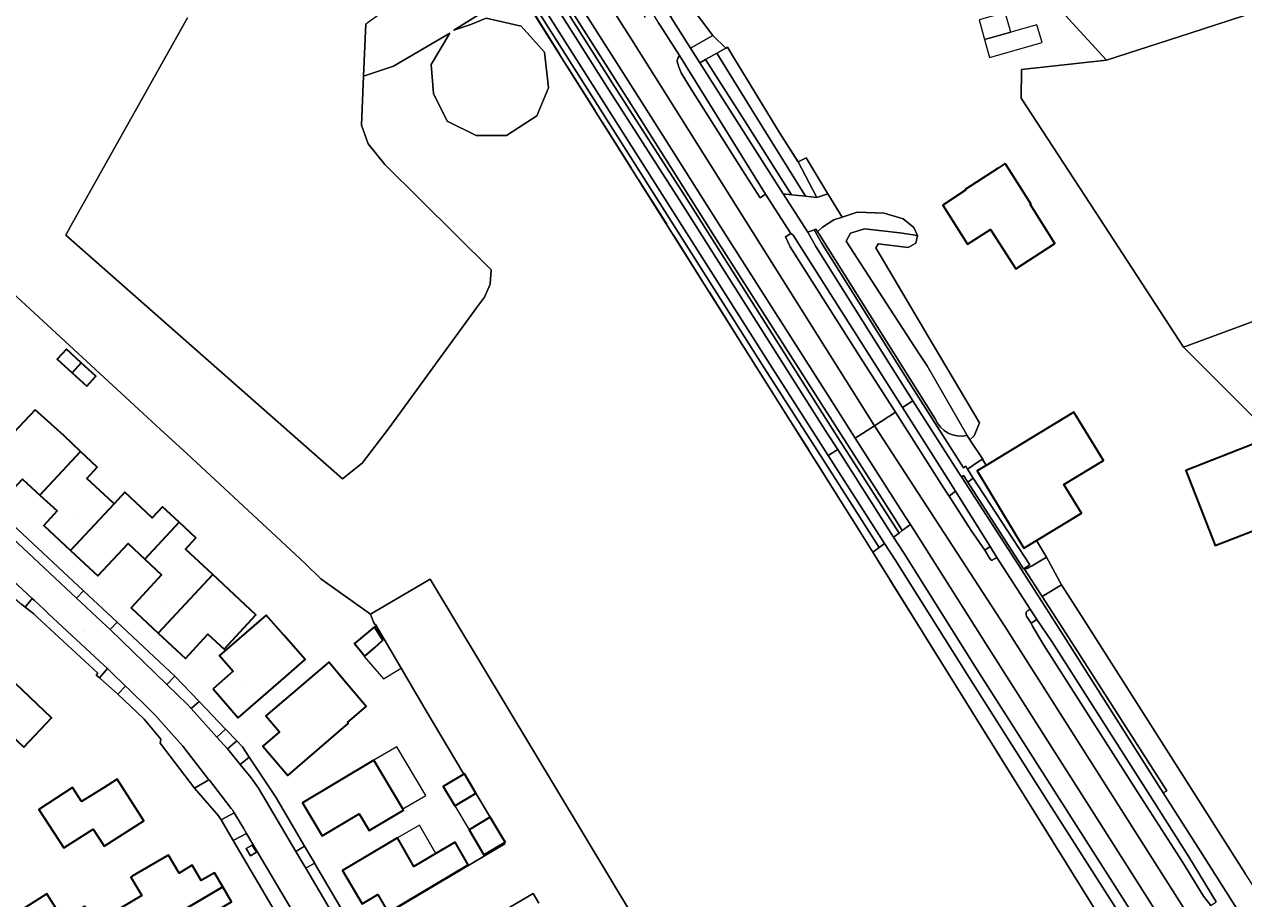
# Model space of a CAD drawing. Header units: metres. Extents: x 200176 to 205485, y 394066 to 399855.
# Tile 145 of 230: x 203543 to 203726, y 397198 to 397329. Entities that reach past the tile are written whole.
import ezdxf
from ezdxf.enums import TextEntityAlignment as Align

# ---------------------------------------------------------------- set-up
doc = ezdxf.new("R2010")
doc.units = ezdxf.units.M
doc.linetypes.add('IE-TERREINAFSCHEIDING', pattern=[10, 8, -2])
for name, color, linetype, lineweight in [('B-WE-GR-BEPLANTING_CULTUUR_BODEMBEDEKKER-GV', 90, 'Continuous', 18), ('B-WE-GR-BEPLANTING_CULTUUR_VASTE PLANTENVAK-GV', 90, 'Continuous', 18), ('B-WE-GR-BOS_LOOF-GV', 40, 'Continuous', 13), ('B-WE-GR-GRAS-GV', 60, 'Continuous', 13), ('B-WE-GR-GROENVOORZIENING-GV', 80, 'Continuous', 18), ('B-WE-GW-TALUD_KRUIN-G', 90, 'Continuous', 18), ('B-WE-IE-MEUBILAIR_WEGMEUBILAIR-GV', 7, 'Continuous', 18), ('B-WE-IE-TERREINAFSCHEIDING-G', 210, 'IE-TERREINAFSCHEIDING', 18), ('B-WE-IE-TERREINAFSCHEIDING_KUNSTMATIG_HEKWERK-G', 20, 'IE-TERREINAFSCHEIDING-KUNSTMATIG', 18), ('B-WE-IE-TERREINAFSCHEIDING_KUNSTMATIG_MUUR-G', 90, 'IE-TERREINAFSCHEIDING-KUNSTMATIG-DICHT', 18), ('B-WE-OG-BEBOUWING-GV', 7, 'Continuous', 35), ('B-WE-OG-BEBOUWING-T18', 10, 'Continuous', 18), ('B-WE-OG-BEBOUWING_LUIFEL-GV', 7, 'Continuous', 18), ('B-WE-OG-TERREIN_CULTUURSCHEIDING-GV', 7, 'Continuous', 18), ('B-WE-OG-TERREIN_ERF-GV', 7, 'Continuous', 18), ('B-WE-OG-TOPOGRAFIE-T18', 10, 'Continuous', 18), ('B-WE-OG-WEG-GV', 7, 'Continuous', 18), ('B-WE-VH-GOOT-G', 170, 'Continuous', 18), ('B-WE-VH-ONVERHARD-GV', 252, 'Continuous', 18), ('B-WE-VH-VERHARDING_ASFALT-GV', 252, 'Continuous', 18), ('B-WE-VH-VERHARDING_BETONSTRAATSTEEN-GV', 252, 'Continuous', 18), ('B-WE-VH-VERHARDING_FUNDERING_ZAND-GV', 7, 'Continuous', 18), ('B-WE-VH-VERHARDING_GRASBETONSTEEN-GV', 70, 'Continuous', 18)]:
    doc.layers.add(name, color=color, linetype=linetype, lineweight=lineweight)
doc.styles.add('NLCS-ISO-M20-T18', font='NLCS-ISO.ttf', dxfattribs={"height": 0.036})
doc.linetypes.add('IE-TERREINAFSCHEIDING-KUNSTMATIG', pattern='A,4,[82,NLCS.shx,S=0.75,R=90,X=0,Y=0],4,-2', length=10)
doc.linetypes.add('IE-TERREINAFSCHEIDING-KUNSTMATIG-DICHT', pattern='A,8,-1,[82,NLCS.shx,S=0.75,R=90,X=0,Y=0],-1', length=10)

msp = doc.modelspace()

# ---------------------------------------------------------------- linework, layer by layer
at = {"layer": 'B-WE-GR-BEPLANTING_CULTUUR_BODEMBEDEKKER-GV', "flags": 128}
for points in [[(203678.187, 397277.812), (203677.011, 397279.627), (203672.682, 397286.306), (203666.1, 397296.462), (203666.735, 397297.648), (203668.801, 397298.334), (203674.097, 397297.695), (203676.731, 397297.304), (203676.205, 397298.5), (203674.59, 397299.829), (203671.78, 397300.632), (203667.701, 397300.784), (203665.473, 397300.062), (203664.208, 397299.652), (203662.526, 397298.575), (203661.791, 397297.87), (203662.012, 397297.519), (203679.383, 397269.882)], [(203684.184, 397267.389), (203683.933, 397267.849), (203678.187, 397277.812)]]:
    msp.add_lwpolyline(points, dxfattribs=at)
msp.add_lwpolyline([(203677.011, 397279.627), (203678.187, 397277.812), (203683.933, 397267.849), (203684.184, 397267.389), (203684.592, 397266.773), (203685.236, 397267.35), (203686.026, 397269.279), (203679.096, 397280.979), (203670.505, 397295.485), (203670.885, 397296.042), (203675.347, 397295.499), (203676.508, 397296.157), (203676.731, 397297.304), (203674.097, 397297.695), (203668.801, 397298.334), (203666.735, 397297.648), (203666.1, 397296.462), (203672.682, 397286.306)], close=True, dxfattribs=at)
at = {"layer": 'B-WE-GR-BEPLANTING_CULTUUR_BODEMBEDEKKER-GV'}
msp.add_lwpolyline([(203679.383, 397269.882, 0.3605626), (203684.184, 397267.389)], format="xyb", dxfattribs=at)
at = {"layer": 'B-WE-GR-BEPLANTING_CULTUUR_VASTE PLANTENVAK-GV', "flags": 128}
msp.add_lwpolyline([(203658.881, 397308.35), (203656.13, 397312.625), (203649.237, 397323.989), (203648.344, 397325.461), (203648.066, 397325.308), (203646.73, 397324.574), (203652.361, 397315.484), (203659.981, 397303.184), (203661.672, 397303.009)], close=True, dxfattribs=at)
at = {"layer": 'B-WE-GR-BOS_LOOF-GV', "flags": 128}
msp.add_lwpolyline([(203567.53, 397329.884), (203550.045, 397298.764), (203549.337, 397297.379), (203590.727, 397260.9), (203593.664, 397263.239), (203597.689, 397268.528), (203610.773, 397286.479), (203611.96, 397288.108), (203612.795, 397290.041), (203612.968, 397292.166), (203597.068, 397307.909), (203594.531, 397311.032), (203593.548, 397313.831), (203593.863, 397321.16), (203594.152, 397327.889), (203594.197, 397328.935)], dxfattribs=at)
at = {"layer": 'B-WE-GR-GRAS-GV', "flags": 128}
for points in [[(203617.113, 397334.113), (203613.652, 397339.613), (203613.043, 397340.58), (203612.81, 397340.952), (203612.23, 397341.875), (203594.197, 397328.935), (203594.152, 397327.889), (203593.863, 397321.16), (203598.354, 397322.632), (203606.753, 397327.593), (203603.966, 397322.898), (203604.354, 397318.547), (203606.398, 397314.42), (203610.737, 397312.286), (203615.234, 397312.286), (203619.771, 397315.228), (203621.533, 397319.409), (203620.961, 397324.721), (203617.441, 397328.613), (203612.209, 397329.839), (203609.927, 397328.872), (203607.355, 397328.019)], [(203716.551, 397280.604), (203726.946, 397270.233), (203727.977, 397269.319), (203729.656, 397268.911), (203731.004, 397269.219), (203731.439, 397269.966), (203731.732, 397270.851), (203731.938, 397272.064), (203731.924, 397273.184), (203731.277, 397274.212), (203729.517, 397285.372)]]:
    msp.add_lwpolyline(points, close=True, dxfattribs=at)
for points in [[(203750.693, 397338.371), (203717.548, 397327.592), (203705.009, 397323.532), (203692.309, 397322.143), (203692.276, 397317.844), (203703.355, 397300.877), (203716.551, 397280.604), (203729.517, 397285.372)], [(203696.595, 397332.747), (203705.009, 397323.532), (203717.548, 397327.592), (203750.693, 397338.371)], [(203703.76, 397195.774), (203692.699, 397213.555), (203670.072, 397249.926), (203668.321, 397252.741), (203667.712, 397253.708), (203617.113, 397334.113), (203607.355, 397328.019), (203609.927, 397328.872), (203612.209, 397329.839), (203617.441, 397328.613), (203620.961, 397324.721), (203621.533, 397319.409), (203619.771, 397315.228), (203615.234, 397312.286), (203610.737, 397312.286), (203606.398, 397314.42), (203604.354, 397318.547), (203603.966, 397322.898), (203606.753, 397327.593), (203598.354, 397322.632), (203593.863, 397321.16), (203593.548, 397313.831), (203594.531, 397311.032), (203597.068, 397307.909), (203612.968, 397292.166), (203612.795, 397290.041), (203611.96, 397288.108), (203610.773, 397286.479), (203597.689, 397268.528), (203593.664, 397263.239), (203590.727, 397260.9), (203549.337, 397297.379), (203550.045, 397298.764), (203567.53, 397329.884)], [(203524.379, 397304.324), (203560.22, 397271.283), (203563.46, 397268.274), (203567.449, 397264.677), (203580.801, 397252.266), (203585.124, 397248.232), (203587.475, 397245.97), (203594.92, 397240.672), (203603.849, 397245.92), (203641.954, 397182.594)], [(203641.954, 397182.594), (203603.849, 397245.92), (203594.92, 397240.672), (203595.358, 397239.479), (203595.598, 397239.077), (203595.64, 397239.112), (203596.939, 397236.927), (203599.504, 397232.615), (203603.101, 397226.483), (203608.868, 397216.756), (203608.947, 397216.803), (203610.685, 397213.885), (203612.817, 397210.306), (203615.051, 397206.556), (203614.925, 397206.481), (203615.021, 397206.317), (203592.644, 397193.072)], [(203596.821, 397185.689), (203619.237, 397198.889), (203620.079, 397197.45)]]:
    msp.add_lwpolyline(points, dxfattribs=at)
at = {"layer": 'B-WE-GR-GROENVOORZIENING-GV', "flags": 128}
for points in [[(203671.832, 397251.224), (203663.406, 397264.4), (203654.665, 397278.069), (203615.233, 397340.204), (203611.46, 397346.11), (203597.635, 397367.75), (203595.758, 397368.83), (203614.389, 397339.667), (203653.822, 397277.532), (203662.564, 397263.861), (203671.026, 397250.629)], [(203673.983, 397252.809), (203665.648, 397265.843), (203664.047, 397268.349), (203641.945, 397303.231), (203631.42, 397319.62), (203617.619, 397341.445), (203600.799, 397367.81), (203599.714, 397367.652), (203612.879, 397347.016), (203616.775, 397340.909), (203630.577, 397319.083), (203641.102, 397302.693), (203663.203, 397267.812), (203664.806, 397265.304), (203673.176, 397252.215)], [(203676.075, 397272.583), (203683.182, 397261.396), (203683.311, 397261.223), (203683.648, 397261.428), (203684.299, 397260.415), (203685.102, 397261.007), (203684.216, 397262.367), (203683.962, 397262.789), (203683.615, 397262.579), (203676.919, 397273.119), (203673.65, 397278.265), (203662.396, 397296.199), (203661.281, 397298.172), (203660.339, 397297.806), (203661.537, 397295.687), (203672.804, 397277.731)]]:
    msp.add_lwpolyline(points, close=True, dxfattribs=at)
at = {"layer": 'B-WE-GW-TALUD_KRUIN-G', "flags": 128}
for points in [[(203676.731, 397297.304), (203674.097, 397297.695), (203668.801, 397298.334), (203666.735, 397297.648), (203666.1, 397296.462), (203672.682, 397286.306), (203677.011, 397279.627), (203678.187, 397277.812), (203683.933, 397267.849), (203684.184, 397267.389)], [(203684.184, 397267.389), (203683.933, 397267.849), (203678.187, 397277.812), (203677.011, 397279.627), (203672.682, 397286.306), (203666.1, 397296.462), (203666.735, 397297.648), (203668.801, 397298.334), (203674.097, 397297.695), (203676.731, 397297.304)]]:
    msp.add_lwpolyline(points, dxfattribs=at)
at = {"layer": 'B-WE-IE-MEUBILAIR_WEGMEUBILAIR-GV', "flags": 128}
msp.add_lwpolyline([(203577.836, 397205.065), (203577.203, 397206.136), (203576.308, 397205.607), (203576.955, 397204.545)], close=True, dxfattribs=at)
at = {"layer": 'B-WE-IE-TERREINAFSCHEIDING-G', "flags": 128}
for points in [[(203613.652, 397339.613), (203667.712, 397253.708)], [(203658.859, 397308.392), (203656.13, 397312.625), (203649.237, 397323.989)], [(203670.072, 397249.926), (203668.321, 397252.741), (203667.712, 397253.708)], [(203692.699, 397213.555), (203669.293, 397251.178)], [(203692.699, 397213.555), (203703.76, 397195.774)]]:
    msp.add_lwpolyline(points, dxfattribs=at)
at = {"layer": 'B-WE-IE-TERREINAFSCHEIDING_KUNSTMATIG_HEKWERK-G', "flags": 128}
for points in [[(203696.033, 397249.199), (203694.571, 397251.687)], [(203698.279, 397245.085), (203696.033, 397249.199)], [(203701.667, 397239.768), (203698.279, 397245.085)], [(203595.598, 397239.077), (203595.358, 397239.479)], [(203725.8, 397201.89), (203723.187, 397205.973), (203701.667, 397239.768)], [(203599.504, 397232.615), (203596.939, 397236.927)], [(203603.101, 397226.483), (203599.504, 397232.615)]]:
    msp.add_lwpolyline(points, dxfattribs=at)
at = {"layer": 'B-WE-IE-TERREINAFSCHEIDING_KUNSTMATIG_MUUR-G', "flags": 128}
msp.add_lwpolyline([(203693.555, 397248.038), (203684.216, 397262.367), (203685.847, 397263.434)], dxfattribs=at)
at = {"layer": 'B-WE-OG-BEBOUWING-GV', "flags": 128}
for points in [[(203689.878, 397308.063), (203688.825, 397307.382), (203683.882, 397304.185), (203683.94, 397304.09), (203680.532, 397301.852), (203684.254, 397296.005), (203687.678, 397298.194), (203691.457, 397292.346), (203697.292, 397296.127), (203693.596, 397302.011), (203693.683, 397302.066), (203690.394, 397307.25)], [(203550.245, 397276.792), (203551.617, 397278.277), (203549.414, 397280.313), (203548.039, 397278.825)], [(203552.442, 397274.767), (203553.809, 397276.251), (203551.617, 397278.277), (203550.245, 397276.792)], [(203544.74, 397271.244), (203543.091, 397269.5), (203536.607, 397262.64), (203540.802, 397258.675), (203540.843, 397258.719), (203542.856, 397260.849), (203545.446, 397258.485), (203551.527, 397265.029), (203549.034, 397267.385)], [(203694.571, 397251.687), (203696.956, 397253.135), (203701.279, 397255.758), (203698.661, 397260.071), (203704.555, 397263.648), (203700.163, 397270.884), (203689.947, 397264.683), (203687.026, 397262.91), (203685.673, 397262.089), (203692.682, 397250.541)], [(203729.399, 397255.573), (203740.264, 397259.823), (203736.365, 397269.79), (203716.893, 397262.173), (203721.286, 397250.941), (203729.894, 397254.308)], [(203556.383, 397257.329), (203552.476, 397260.983), (203554.019, 397262.673), (203551.527, 397265.029), (203545.446, 397258.485), (203548.037, 397256.12), (203546.033, 397253.925), (203550.003, 397250.213), (203556.529, 397257.192)], [(203556.529, 397257.192), (203550.003, 397250.213), (203554.097, 397246.384), (203558.634, 397251.235), (203561.125, 397248.914), (203566.266, 397254.435), (203563.791, 397256.75), (203562.253, 397255.105), (203558.158, 397258.934)], [(203563.144, 397237.849), (203571.291, 397246.591), (203567.22, 397250.385), (203568.792, 397252.073), (203566.266, 397254.435), (203561.125, 397248.914), (203563.653, 397246.558), (203559.069, 397241.638)], [(203575.36, 397242.799), (203571.291, 397246.591), (203563.144, 397237.849), (203567.218, 397234.061), (203570.581, 397237.698), (203572.997, 397235.451), (203577.76, 397240.563)], [(203571.339, 397229.524), (203575.125, 397225.165), (203582.291, 397231.414), (203585.113, 397233.875), (203581.914, 397237.545), (203579.316, 397240.526), (203572.328, 397234.516), (203574.374, 397232.16)], [(203594.042, 397234.375), (203595.486, 397235.629), (203596.756, 397236.779), (203595.524, 397238.8), (203592.513, 397236.281)], [(203591.461, 397224.449), (203594.277, 397226.849), (203591.206, 397230.465), (203588.65, 397233.474), (203579.265, 397225.447), (203581.29, 397223.074), (203578.796, 397220.944), (203582.546, 397216.551), (203591.579, 397224.311)], [(203543.021, 397220.794), (203547.195, 397225.185), (203541.794, 397230.32), (203540.072, 397228.508), (203537.635, 397225.945), (203537.753, 397225.835), (203535.155, 397223.088), (203537.564, 397220.825), (203540.119, 397223.524)], [(203595.422, 397218.812), (203584.72, 397212.454), (203587.658, 397207.509), (203593.217, 397210.787), (203594.71, 397208.301), (203599.86, 397211.34), (203599.742, 397211.539)], [(203551.676, 397212.633), (203550.338, 397214.724), (203545.287, 397211.464), (203549.03, 397205.731), (203553.428, 397208.538), (203554.896, 397206.221), (203555.052, 397205.979), (203560.972, 397209.741), (203556.988, 397216.009), (203554.878, 397214.668)], [(203610.593, 397213.83), (203610.685, 397213.885), (203608.947, 397216.803), (203608.868, 397216.756), (203605.777, 397214.915), (203607.515, 397211.997)], [(203612.817, 397210.306), (203612.708, 397210.241), (203609.647, 397208.417), (203611.88, 397204.668), (203614.925, 397206.481), (203615.051, 397206.556)], [(203598.933, 397207.198), (203590.728, 397202.326), (203593.656, 397197.363), (203595.982, 397198.735), (203597.551, 397196.075), (203609.52, 397203.191), (203607.548, 397206.556), (203604.701, 397204.883), (203601.399, 397202.942)], [(203563.255, 397194.237), (203568.683, 397197.445), (203572.811, 397199.886), (203571.565, 397201.989), (203569.586, 397200.817), (203568.211, 397203.113), (203566.255, 397201.942), (203564.665, 397204.643), (203564.473, 397204.53), (203559.263, 397201.464), (203559.062, 397201.346), (203560.683, 397198.591), (203557.495, 397196.707), (203560.068, 397192.353), (203560.364, 397192.528)], [(203572.938, 397190.213), (203573.126, 397190.322), (203571.564, 397192.977), (203573.54, 397194.154), (203572.149, 397196.49), (203574.128, 397197.662), (203572.811, 397199.886), (203568.683, 397197.445), (203563.255, 397194.237), (203564.724, 397191.731), (203561.83, 397190.048), (203564.596, 397185.369)], [(203548.64, 397195.43), (203546.466, 397198.858), (203539.049, 397194.152), (203541.427, 397190.404), (203548.776, 397195.067), (203548.844, 397195.108)]]:
    msp.add_lwpolyline(points, close=True, dxfattribs=at)
at = {"layer": 'B-WE-OG-BEBOUWING_LUIFEL-GV', "flags": 128}
for points in [[(203686.78, 397326.633), (203690.703, 397327.738), (203689.857, 397330.665), (203685.954, 397329.565)], [(203690.703, 397327.738), (203686.78, 397326.633), (203687.537, 397323.949), (203695.384, 397326.161), (203694.628, 397328.844)], [(203593.973, 397234.32), (203596.827, 397231.023), (203599.504, 397232.615), (203596.939, 397236.927), (203596.756, 397236.779), (203595.486, 397235.629), (203594.042, 397234.375)], [(203595.422, 397218.812), (203599.742, 397211.539), (203603.168, 397213.574), (203598.848, 397220.847)], [(203612.708, 397210.241), (203612.817, 397210.306), (203610.685, 397213.885), (203610.593, 397213.83), (203607.515, 397211.997), (203609.647, 397208.417)], [(203604.701, 397204.883), (203602.247, 397209.118), (203598.933, 397207.198), (203601.399, 397202.942)]]:
    msp.add_lwpolyline(points, close=True, dxfattribs=at)
at = {"layer": 'B-WE-OG-TERREIN_CULTUURSCHEIDING-GV', "flags": 128}
for points in [[(203607.909, 397357.926), (203601.434, 397367.903), (203600.799, 397367.81), (203617.619, 397341.445), (203631.42, 397319.62), (203641.945, 397303.231), (203664.047, 397268.349), (203665.648, 397265.843), (203673.983, 397252.809), (203674.472, 397253.17), (203673.637, 397254.488), (203666.166, 397266.193), (203662.351, 397272.17), (203646.985, 397296.238), (203634.61, 397315.819), (203624.4, 397331.882), (203612.158, 397351.193)], [(203659.981, 397303.184), (203652.361, 397315.484), (203646.73, 397324.574), (203645.039, 397323.645), (203650.846, 397314.509), (203657.909, 397303.398)], [(203692.703, 397247.519), (203693.555, 397248.038), (203685.102, 397261.007), (203684.299, 397260.415), (203692.631, 397247.454)], [(203686.829, 397250.224), (203687.641, 397250.795), (203682.447, 397259.05), (203681.469, 397258.329), (203684.8, 397253.186)], [(203698.949, 397237.829), (203714.051, 397214.265), (203713.505, 397213.96), (203719.377, 397204.743), (203724.819, 397196.162), (203728.006, 397196.373), (203728.947, 397197.04), (203727.217, 397199.677), (203725.8, 397201.89), (203723.187, 397205.973), (203701.667, 397239.768), (203698.279, 397245.085), (203695.412, 397243.316)], [(203693.749, 397239.349), (203693.958, 397238.869), (203695.665, 397236.054), (203709.72, 397214.001), (203716.438, 397203.549), (203719.557, 397198.503), (203720.645, 397197.117), (203721.457, 397197.654), (203717.325, 397204.363), (203711.932, 397212.96), (203696.864, 397236.606), (203694.609, 397239.851)]]:
    msp.add_lwpolyline(points, close=True, dxfattribs=at)
for points in [[(203717.837, 397187.415), (203715.18, 397191.795), (203714.688, 397192.576), (203711.105, 397198.273), (203703.809, 397209.764), (203687.01, 397236.174), (203675.682, 397254.062), (203674.472, 397253.17), (203673.983, 397252.809), (203673.176, 397252.215), (203674.746, 397249.76)], [(203711.981, 397188.133), (203707.085, 397195.711), (203696.036, 397212.935), (203684.125, 397231.741), (203673.387, 397248.793), (203671.832, 397251.224), (203671.026, 397250.629), (203670.072, 397249.926), (203692.699, 397213.555), (203703.76, 397195.774), (203704.732, 397194.212), (203705.236, 397193.402), (203705.336, 397193.241), (203706.504, 397191.287), (203707.455, 397191.796), (203709.638, 397188.555), (203708.964, 397187.174), (203709.399, 397186.447), (203710.823, 397184.065), (203710.849, 397184.083), (203711.141, 397184.283), (203711.516, 397184.54)], [(203674.746, 397249.76), (203685.331, 397232.879), (203708.463, 397196.59), (203713.391, 397188.917), (203715.654, 397185.394), (203717.917, 397186.857)]]:
    msp.add_lwpolyline(points, dxfattribs=at)
at = {"layer": 'B-WE-OG-TERREIN_ERF-GV', "flags": 128}
for points in [[(203726.946, 397270.233), (203716.551, 397280.604), (203703.355, 397300.877), (203692.276, 397317.844), (203692.309, 397322.143), (203705.009, 397323.532), (203696.595, 397332.747)], [(203642.605, 397331.917), (203646.103, 397327.239), (203648.066, 397325.308), (203648.344, 397325.461), (203649.237, 397323.989), (203656.13, 397312.625), (203658.881, 397308.35), (203660.088, 397308.935), (203663.348, 397303.563), (203665.473, 397300.062), (203667.701, 397300.784), (203671.78, 397300.632), (203674.59, 397299.829), (203676.205, 397298.5), (203676.731, 397297.304), (203676.508, 397296.157), (203675.347, 397295.499), (203670.885, 397296.042), (203670.505, 397295.485), (203679.096, 397280.979), (203686.026, 397269.279), (203685.236, 397267.35), (203684.592, 397266.773), (203686.512, 397263.871), (203686.454, 397263.833), (203687.026, 397262.91), (203689.947, 397264.683), (203700.163, 397270.884), (203704.555, 397263.648), (203698.661, 397260.071), (203701.279, 397255.758), (203696.956, 397253.135), (203694.571, 397251.687), (203696.033, 397249.199), (203698.279, 397245.085), (203701.667, 397239.768), (203723.187, 397205.973), (203725.8, 397201.89)], [(203592.644, 397193.072), (203615.021, 397206.317), (203614.925, 397206.481), (203611.88, 397204.668), (203609.647, 397208.417), (203612.708, 397210.241), (203612.817, 397210.306), (203610.685, 397213.885), (203610.593, 397213.83), (203607.515, 397211.997), (203605.777, 397214.915), (203608.868, 397216.756), (203603.101, 397226.483), (203599.504, 397232.615), (203596.939, 397236.927), (203595.64, 397239.112), (203595.598, 397239.077), (203595.358, 397239.479), (203594.92, 397240.672), (203587.475, 397245.97), (203585.124, 397248.232), (203580.801, 397252.266), (203567.449, 397264.677), (203563.46, 397268.274), (203560.22, 397271.283), (203524.379, 397304.324)], [(203679.383, 397269.882), (203662.012, 397297.519), (203661.791, 397297.87), (203661.539, 397298.272), (203661.281, 397298.172), (203662.396, 397296.199), (203673.65, 397278.265), (203676.919, 397273.119), (203683.615, 397262.579), (203683.962, 397262.789), (203684.216, 397262.367), (203685.847, 397263.434), (203686.454, 397263.833), (203686.512, 397263.871), (203684.592, 397266.773), (203684.184, 397267.389)], [(203543.091, 397269.5), (203544.74, 397271.244), (203549.034, 397267.385), (203551.527, 397265.029), (203554.019, 397262.673), (203552.476, 397260.983), (203556.383, 397257.329), (203556.529, 397257.192), (203558.158, 397258.934), (203562.253, 397255.105), (203563.791, 397256.75), (203566.266, 397254.435), (203568.792, 397252.073), (203567.22, 397250.385), (203571.291, 397246.591), (203575.36, 397242.799), (203577.76, 397240.563), (203572.997, 397235.451), (203570.581, 397237.698), (203567.218, 397234.061), (203563.144, 397237.849), (203559.069, 397241.638), (203563.653, 397246.558), (203561.125, 397248.914), (203558.634, 397251.235), (203554.097, 397246.384), (203550.003, 397250.213), (203546.033, 397253.925), (203548.037, 397256.12), (203545.446, 397258.485), (203542.856, 397260.849)], [(203530.605, 397264.046), (203551.965, 397244.154), (203556.987, 397239.477), (203564.889, 397232.119), (203565.604, 397231.377), (203569.247, 397227.596), (203573.212, 397223.48), (203574.905, 397221.723), (203575.755, 397220.84), (203576.757, 397219.274), (203580.721, 397213.282), (203585.042, 397205.958), (203586.504, 397203.48), (203586.531, 397203.435), (203591.028, 397195.811)], [(203693.384, 397247.661), (203693.816, 397247.868), (203696.033, 397249.199), (203694.571, 397251.687), (203692.682, 397250.541), (203685.673, 397262.089), (203687.026, 397262.91), (203686.454, 397263.833), (203685.847, 397263.434), (203684.216, 397262.367), (203685.102, 397261.007), (203693.555, 397248.038)], [(203693.555, 397248.038), (203692.703, 397247.519), (203692.768, 397247.418)], [(203581.272, 397195.076), (203574.361, 397206.801), (203572.537, 397209.896), (203572.17, 397210.518), (203568.563, 397214.654), (203563.42, 397221.371), (203563.522, 397221.964), (203561.06, 397224.97), (203557.103, 397228.696), (203554.366, 397231.126), (203553.846, 397231.565), (203554.114, 397231.835), (203545.7, 397239.608), (203545.042, 397240.217), (203544.51, 397240.708), (203543.246, 397241.741), (203542.705, 397242.184)], [(203557.495, 397196.707), (203560.683, 397198.591), (203559.062, 397201.346), (203559.263, 397201.464), (203564.473, 397204.53), (203564.665, 397204.643), (203566.255, 397201.942), (203568.211, 397203.113), (203569.586, 397200.817), (203571.565, 397201.989), (203572.811, 397199.886), (203574.128, 397197.662)], [(203620.079, 397197.45), (203619.237, 397198.889), (203596.821, 397185.689)]]:
    msp.add_lwpolyline(points, dxfattribs=at)
for points in [[(203680.532, 397301.852), (203683.94, 397304.09), (203683.882, 397304.185), (203688.825, 397307.382), (203689.878, 397308.063), (203690.394, 397307.25), (203693.683, 397302.066), (203693.596, 397302.011), (203697.292, 397296.127), (203691.457, 397292.346), (203687.678, 397298.194), (203684.254, 397296.005)], [(203553.809, 397276.251), (203552.442, 397274.767), (203550.245, 397276.792), (203548.039, 397278.825), (203549.414, 397280.313), (203551.617, 397278.277)], [(203716.893, 397262.173), (203736.365, 397269.79), (203740.264, 397259.823), (203729.399, 397255.573), (203729.894, 397254.308), (203721.286, 397250.941)], [(203582.291, 397231.414), (203575.125, 397225.165), (203571.339, 397229.524), (203574.374, 397232.16), (203572.328, 397234.516), (203579.316, 397240.526), (203581.914, 397237.545), (203585.113, 397233.875)], [(203595.486, 397235.629), (203594.042, 397234.375), (203592.513, 397236.281), (203595.524, 397238.8), (203596.756, 397236.779)], [(203591.206, 397230.465), (203594.277, 397226.849), (203591.461, 397224.449), (203591.579, 397224.311), (203582.546, 397216.551), (203578.796, 397220.944), (203581.29, 397223.074), (203579.265, 397225.447), (203588.65, 397233.474)], [(203540.072, 397228.508), (203541.794, 397230.32), (203547.195, 397225.185), (203543.021, 397220.794), (203540.119, 397223.524), (203537.564, 397220.825), (203535.155, 397223.088), (203537.753, 397225.835), (203537.635, 397225.945)], [(203584.72, 397212.454), (203595.422, 397218.812), (203599.742, 397211.539), (203599.86, 397211.34), (203594.71, 397208.301), (203593.217, 397210.787), (203587.658, 397207.509)], [(203554.896, 397206.221), (203553.428, 397208.538), (203549.03, 397205.731), (203545.287, 397211.464), (203550.338, 397214.724), (203551.676, 397212.633), (203554.878, 397214.668), (203556.988, 397216.009), (203560.972, 397209.741), (203555.052, 397205.979)], [(203590.728, 397202.326), (203598.933, 397207.198), (203601.399, 397202.942), (203604.701, 397204.883), (203607.548, 397206.556), (203609.52, 397203.191), (203597.551, 397196.075), (203595.982, 397198.735), (203593.656, 397197.363)], [(203554.08, 397193.792), (203550.734, 397191.792), (203548.776, 397195.067), (203541.427, 397190.404), (203539.049, 397194.152), (203546.466, 397198.858), (203548.64, 397195.43), (203548.844, 397195.108), (203552.123, 397197.066)]]:
    msp.add_lwpolyline(points, close=True, dxfattribs=at)
at = {"layer": 'B-WE-OG-TERREIN_ERF-GV'}
for points in [[(203684.184, 397267.389, -0.3605626), (203679.383, 397269.882)], [(203692.768, 397247.418, 0.1180649), (203693.384, 397247.661)]]:
    msp.add_lwpolyline(points, format="xyb", dxfattribs=at)
at = {"layer": 'B-WE-OG-WEG-GV', "flags": 128}
for points in [[(203642.779, 397325.335), (203644.161, 397323.162), (203645.039, 397323.645), (203646.73, 397324.574), (203648.066, 397325.308), (203646.103, 397327.239)], [(203658.881, 397308.35), (203661.672, 397303.009), (203663.348, 397303.563), (203660.088, 397308.935)]]:
    msp.add_lwpolyline(points, close=True, dxfattribs=at)
at = {"layer": 'B-WE-VH-GOOT-G', "flags": 128}
for points in [[(203551.965, 397244.154), (203530.605, 397264.046)], [(203544.287, 397243.014), (203539.947, 397247.05)], [(203556.987, 397239.477), (203551.965, 397244.154)], [(203546.06, 397241.366), (203544.572, 397242.75)], [(203546.06, 397241.366), (203544.572, 397242.75)], [(203546.731, 397240.742), (203546.06, 397241.366)], [(203546.731, 397240.742), (203546.06, 397241.366)], [(203554.355, 397233.655), (203546.731, 397240.742)], [(203554.355, 397233.655), (203546.731, 397240.742)], [(203565.604, 397231.377), (203564.889, 397232.119), (203556.987, 397239.477)], [(203555.557, 397232.537), (203554.355, 397233.655)], [(203558.253, 397229.917), (203556.119, 397232.015), (203555.557, 397232.537)], [(203569.247, 397227.596), (203565.604, 397231.377)], [(203569.247, 397227.596), (203565.604, 397231.377)], [(203558.681, 397229.496), (203558.253, 397229.917)], [(203558.681, 397229.496), (203558.253, 397229.917)], [(203561.813, 397226.416), (203558.681, 397229.496)], [(203565.135, 397222.822), (203562.754, 397225.492), (203561.813, 397226.416)], [(203573.212, 397223.48), (203569.247, 397227.596)], [(203570.722, 397215.914), (203566.836, 397220.915), (203565.135, 397222.822)], [(203570.722, 397215.914), (203566.836, 397220.915), (203565.135, 397222.822)], [(203574.905, 397221.723), (203573.212, 397223.48)], [(203576.757, 397219.274), (203575.755, 397220.84), (203574.905, 397221.723)], [(203576.757, 397219.274), (203575.755, 397220.84), (203574.905, 397221.723)], [(203580.721, 397213.282), (203576.757, 397219.274)], [(203580.721, 397213.282), (203576.757, 397219.274)], [(203574.062, 397211.616), (203570.791, 397215.825), (203570.722, 397215.914)], [(203585.042, 397205.958), (203580.721, 397213.282)], [(203585.042, 397205.958), (203580.721, 397213.282)], [(203574.513, 397210.938), (203574.239, 397211.388), (203574.062, 397211.616)], [(203576.359, 397207.88), (203575.908, 397208.643), (203574.513, 397210.938)], [(203576.359, 397207.88), (203575.908, 397208.643), (203574.513, 397210.938)], [(203583.239, 397196.238), (203576.359, 397207.88)], [(203586.531, 397203.435), (203586.504, 397203.48), (203585.042, 397205.958)], [(203586.531, 397203.435), (203586.504, 397203.48), (203585.042, 397205.958)], [(203591.028, 397195.811), (203586.531, 397203.435)], [(203591.028, 397195.811), (203586.531, 397203.435)]]:
    msp.add_lwpolyline(points, dxfattribs=at)
at = {"layer": 'B-WE-VH-ONVERHARD-GV', "flags": 128}
for points in [[(203595.14, 397369.092), (203597.165, 397365.863), (203599.894, 397361.511), (203612.23, 397341.875), (203612.81, 397340.952), (203613.043, 397340.58), (203613.652, 397339.613), (203617.113, 397334.113), (203667.712, 397253.708), (203668.321, 397252.741), (203670.072, 397249.926), (203671.026, 397250.629), (203662.564, 397263.861), (203653.822, 397277.532), (203614.389, 397339.667), (203595.758, 397368.83), (203595.658, 397368.888)], [(203641.517, 397321.392), (203642.87, 397319.223), (203650.978, 397306.435), (203653.213, 397302.963), (203654.027, 397303.474), (203641.142, 397324.214)]]:
    msp.add_lwpolyline(points, dxfattribs=at)
for points in [[(203607.909, 397357.926), (203612.158, 397351.193), (203624.4, 397331.882), (203634.61, 397315.819), (203646.985, 397296.238), (203662.351, 397272.17), (203666.166, 397266.193), (203673.637, 397254.488), (203674.472, 397253.17), (203675.682, 397254.062), (203674.903, 397255.293), (203667.43, 397267), (203663.615, 397272.977), (203648.251, 397297.042), (203635.877, 397316.622), (203625.666, 397332.686), (203615.515, 397348.7), (203613.426, 397351.995), (203609.167, 397358.743), (203603.068, 397368.141), (203601.434, 397367.903)], [(203644.161, 397323.162), (203650.002, 397313.973), (203656.641, 397303.529), (203657.909, 397303.398), (203650.846, 397314.509), (203645.039, 397323.645)], [(203673.44, 397270.881), (203680.685, 397259.54), (203681.469, 397258.329), (203682.447, 397259.05), (203681.69, 397260.253), (203674.512, 397271.574), (203658.159, 397297.366), (203657.816, 397297.612), (203657.016, 397297.11), (203657.706, 397295.625), (203659.692, 397292.478), (203668.623, 397278.421)]]:
    msp.add_lwpolyline(points, close=True, dxfattribs=at)
at = {"layer": 'B-WE-VH-ONVERHARD-GV'}
for points in [[(203640.82, 397323.648, 0.05581), (203640.803, 397323.415)], [(203640.803, 397323.415, 0.0888946), (203641.517, 397321.392)], [(203641.142, 397324.214, 0.1664749), (203640.82, 397323.648)]]:
    msp.add_lwpolyline(points, format="xyb", dxfattribs=at)
at = {"layer": 'B-WE-VH-VERHARDING_ASFALT-GV', "flags": 128}
for points in [[(203654.027, 397303.474), (203657.816, 397297.612), (203658.159, 397297.366), (203674.512, 397271.574), (203676.075, 397272.583), (203672.804, 397277.731), (203661.537, 397295.687), (203660.339, 397297.806), (203656.641, 397303.529), (203650.002, 397313.973), (203644.161, 397323.162), (203642.779, 397325.335), (203640.63, 397328.716), (203639.783, 397330.045), (203634.565, 397338.226), (203624.306, 397354.315), (203622.636, 397353.248), (203636.221, 397332.013), (203638.009, 397329.079), (203638.175, 397328.822), (203641.142, 397324.214)], [(203667.43, 397267), (203670.308, 397268.858), (203633.99, 397326.563), (203618.656, 397350.706), (203615.515, 397348.7), (203625.666, 397332.686), (203635.877, 397316.622), (203648.251, 397297.042), (203663.615, 397272.977)], [(203663.406, 397264.4), (203664.806, 397265.304), (203663.203, 397267.812), (203641.102, 397302.693), (203630.577, 397319.083), (203616.775, 397340.909), (203612.879, 397347.016), (203611.46, 397346.11), (203615.233, 397340.204), (203654.665, 397278.069)], [(203675.682, 397254.062), (203687.01, 397236.174), (203703.809, 397209.764), (203711.105, 397198.273), (203714.688, 397192.576), (203715.18, 397191.795), (203717.837, 397187.415), (203719.71, 397184.492), (203722.014, 397181.04), (203722.36, 397180.501), (203728.853, 397170.402), (203732.449, 397164.734), (203735.619, 397166.748), (203725.288, 397183.019), (203689.841, 397238.766), (203670.308, 397268.858), (203667.43, 397267), (203674.903, 397255.293)]]:
    msp.add_lwpolyline(points, close=True, dxfattribs=at)
for points in [[(203636.039, 397329.908), (203635.254, 397331.194), (203632.295, 397335.757), (203621.803, 397352.418), (203621.674, 397352.634), (203618.656, 397350.706), (203633.99, 397326.563), (203670.308, 397268.858), (203673.44, 397270.881)], [(203641.142, 397324.214), (203638.175, 397328.822), (203638.009, 397329.079)], [(203673.44, 397270.881), (203668.623, 397278.421), (203659.692, 397292.478), (203657.706, 397295.625), (203657.016, 397297.11), (203657.816, 397297.612), (203654.027, 397303.474), (203653.213, 397302.963), (203650.978, 397306.435), (203642.87, 397319.223), (203641.517, 397321.392)], [(203724.819, 397196.162), (203719.377, 397204.743), (203713.505, 397213.96), (203698.573, 397237.492), (203692.349, 397247.273), (203683.311, 397261.223), (203683.182, 397261.396), (203676.075, 397272.583), (203674.512, 397271.574), (203681.69, 397260.253), (203682.447, 397259.05), (203687.641, 397250.795), (203688.621, 397249.141), (203693.596, 397241.423), (203694.609, 397239.851), (203696.864, 397236.606), (203711.932, 397212.96), (203717.325, 397204.363), (203721.457, 397197.654)], [(203687.669, 397248.869), (203687.486, 397249.164), (203686.829, 397250.224), (203684.8, 397253.186), (203681.469, 397258.329), (203680.685, 397259.54), (203673.44, 397270.881), (203670.308, 397268.858), (203689.841, 397238.766), (203725.288, 397183.019)], [(203708.463, 397196.59), (203685.331, 397232.879), (203674.746, 397249.76), (203673.176, 397252.215), (203664.806, 397265.304), (203663.406, 397264.4), (203671.832, 397251.224), (203673.387, 397248.793), (203684.125, 397231.741), (203696.036, 397212.935), (203707.085, 397195.711)], [(203693.289, 397241.24), (203693.596, 397241.423), (203688.621, 397249.141), (203688.348, 397248.983), (203688.084, 397248.83), (203687.98, 397248.77)], [(203693.749, 397239.349), (203693.076, 397240.399)], [(203720.645, 397197.117), (203719.557, 397198.503), (203716.438, 397203.549), (203709.72, 397214.001), (203695.665, 397236.054), (203693.958, 397238.869), (203693.749, 397239.349)]]:
    msp.add_lwpolyline(points, dxfattribs=at)
at = {"layer": 'B-WE-VH-VERHARDING_ASFALT-GV'}
for points in [[(203640.803, 397323.415, -0.05581), (203640.82, 397323.648)], [(203641.517, 397321.392, -0.0888946), (203640.803, 397323.415)], [(203640.82, 397323.648, -0.1664749), (203641.142, 397324.214)], [(203687.98, 397248.77, -0.3624441), (203687.669, 397248.869)], [(203693.076, 397240.399, -0.3346735), (203693.137, 397241.119)], [(203693.137, 397241.119, -0.0763564), (203693.289, 397241.24)]]:
    msp.add_lwpolyline(points, format="xyb", dxfattribs=at)
at = {"layer": 'B-WE-VH-VERHARDING_BETONSTRAATSTEEN-GV', "flags": 128}
for points in [[(203656.641, 397303.529), (203660.339, 397297.806), (203661.281, 397298.172), (203661.539, 397298.272), (203661.791, 397297.87), (203662.526, 397298.575), (203664.208, 397299.652), (203665.473, 397300.062), (203663.348, 397303.563), (203661.672, 397303.009), (203659.981, 397303.184), (203657.909, 397303.398)], [(203551.965, 397244.154), (203530.605, 397264.046), (203529.602, 397262.984), (203542.917, 397250.536), (203550.937, 397243.052)], [(203683.311, 397261.223), (203692.349, 397247.273), (203698.573, 397237.492), (203713.505, 397213.96), (203714.051, 397214.265), (203698.949, 397237.829), (203695.412, 397243.316), (203692.768, 397247.418), (203692.703, 397247.519), (203692.631, 397247.454), (203684.299, 397260.415), (203683.648, 397261.428)], [(203543.246, 397241.741), (203544.287, 397243.014), (203539.947, 397247.05), (203539.195, 397245.055), (203542.705, 397242.184)], [(203554.114, 397231.835), (203553.846, 397231.565), (203554.366, 397231.126), (203555.557, 397232.537), (203554.355, 397233.655), (203546.731, 397240.742), (203546.06, 397241.366), (203544.572, 397242.75), (203544.287, 397243.014), (203543.246, 397241.741), (203544.51, 397240.708), (203545.042, 397240.217), (203545.7, 397239.608)], [(203550.937, 397243.052), (203555.417, 397238.871), (203555.948, 397238.357), (203556.987, 397239.477), (203551.965, 397244.154)], [(203565.604, 397231.377), (203564.889, 397232.119), (203556.987, 397239.477), (203555.948, 397238.357), (203564.423, 397230.157)], [(203555.557, 397232.537), (203554.366, 397231.126), (203557.103, 397228.696), (203558.253, 397229.917), (203556.119, 397232.015)], [(203568.077, 397226.541), (203569.247, 397227.596), (203565.604, 397231.377), (203564.423, 397230.157), (203567.507, 397227.173)], [(203563.522, 397221.964), (203563.42, 397221.371), (203568.563, 397214.654), (203570.722, 397215.914), (203566.836, 397220.915), (203565.135, 397222.822), (203562.754, 397225.492), (203561.813, 397226.416), (203558.681, 397229.496), (203558.253, 397229.917), (203557.103, 397228.696), (203561.06, 397224.97)], [(203569.247, 397227.596), (203568.077, 397226.541), (203571.901, 397222.298), (203573.212, 397223.48)], [(203571.901, 397222.298), (203573.494, 397220.531), (203574.905, 397221.723), (203573.212, 397223.48)], [(203573.494, 397220.531), (203573.56, 397220.458), (203575.423, 397218.181), (203576.757, 397219.274), (203575.755, 397220.84), (203574.905, 397221.723)], [(203583.733, 397205.183), (203585.042, 397205.958), (203580.721, 397213.282), (203576.757, 397219.274), (203575.423, 397218.181), (203577.067, 397216.173), (203578.13, 397214.636)], [(203568.563, 397214.654), (203572.17, 397210.518), (203572.537, 397209.896), (203574.513, 397210.938), (203574.239, 397211.388), (203574.062, 397211.616), (203570.791, 397215.825), (203570.722, 397215.914)], [(203572.537, 397209.896), (203574.361, 397206.801), (203576.359, 397207.88), (203575.908, 397208.643), (203574.513, 397210.938)], [(203581.272, 397195.076), (203583.239, 397196.238), (203576.359, 397207.88), (203574.361, 397206.801)], [(203576.955, 397204.545), (203576.308, 397205.607), (203577.203, 397206.136), (203577.836, 397205.065)], [(203586.531, 397203.435), (203586.504, 397203.48), (203585.042, 397205.958), (203583.733, 397205.183), (203584.987, 397203.068), (203585.226, 397202.664)], [(203585.226, 397202.664), (203589.726, 397195.042), (203591.028, 397195.811), (203586.531, 397203.435)]]:
    msp.add_lwpolyline(points, close=True, dxfattribs=at)
for points in [[(203589.726, 397195.042), (203585.226, 397202.664), (203584.987, 397203.068), (203583.733, 397205.183), (203578.13, 397214.636), (203577.067, 397216.173), (203575.423, 397218.181), (203573.56, 397220.458), (203573.494, 397220.531), (203571.901, 397222.298), (203568.077, 397226.541), (203567.507, 397227.173), (203564.423, 397230.157), (203555.948, 397238.357), (203555.417, 397238.871), (203550.937, 397243.052), (203542.917, 397250.536)], [(203692.768, 397247.418), (203695.412, 397243.316), (203698.279, 397245.085), (203696.033, 397249.199), (203693.816, 397247.868), (203693.384, 397247.661)], [(203539.947, 397247.05), (203544.287, 397243.014), (203544.572, 397242.75), (203546.06, 397241.366), (203546.731, 397240.742), (203554.355, 397233.655), (203555.557, 397232.537), (203556.119, 397232.015), (203558.253, 397229.917), (203558.681, 397229.496)], [(203558.681, 397229.496), (203561.813, 397226.416), (203562.754, 397225.492), (203565.135, 397222.822), (203566.836, 397220.915), (203570.722, 397215.914), (203570.791, 397215.825), (203574.062, 397211.616), (203574.239, 397211.388), (203574.513, 397210.938), (203575.908, 397208.643), (203576.359, 397207.88), (203583.239, 397196.238), (203584.892, 397193.441), (203590.271, 397184.337), (203591.918, 397181.551)]]:
    msp.add_lwpolyline(points, dxfattribs=at)
at = {"layer": 'B-WE-VH-VERHARDING_BETONSTRAATSTEEN-GV'}
msp.add_lwpolyline([(203693.384, 397247.661, -0.1180649), (203692.768, 397247.418)], format="xyb", dxfattribs=at)
at = {"layer": 'B-WE-VH-VERHARDING_FUNDERING_ZAND-GV', "flags": 128}
for points in [[(203642.779, 397325.335), (203646.103, 397327.239), (203642.605, 397331.917), (203639.783, 397330.045), (203640.63, 397328.716)], [(203576.308, 397205.607), (203576.955, 397204.545), (203577.836, 397205.065), (203577.203, 397206.136)]]:
    msp.add_lwpolyline(points, close=True, dxfattribs=at)
at = {"layer": 'B-WE-VH-VERHARDING_GRASBETONSTEEN-GV', "flags": 128}
for points in [[(203687.641, 397250.795), (203686.829, 397250.224), (203687.486, 397249.164), (203687.669, 397248.869)], [(203687.98, 397248.77), (203688.084, 397248.83), (203688.348, 397248.983), (203688.621, 397249.141), (203687.641, 397250.795)], [(203693.076, 397240.399), (203693.749, 397239.349), (203694.609, 397239.851), (203693.596, 397241.423), (203693.289, 397241.24)]]:
    msp.add_lwpolyline(points, dxfattribs=at)
at = {"layer": 'B-WE-VH-VERHARDING_GRASBETONSTEEN-GV'}
for points in [[(203687.669, 397248.869, 0.3624441), (203687.98, 397248.77)], [(203693.137, 397241.119, 0.3346735), (203693.076, 397240.399)], [(203693.289, 397241.24, 0.0763564), (203693.137, 397241.119)]]:
    msp.add_lwpolyline(points, format="xyb", dxfattribs=at)

# ---------------------------------------------------------------- texts
at = {"layer": 'B-WE-OG-BEBOUWING-T18', "style": 'NLCS-ISO-M20-T18'}
for s, rotation, p in [('53', 31.3, (203692.415, 397258.69)), ('18', 316.9, (203550.75, 397254.99)), ('16', 316.9, (203554.782, 397251.22)), ('14', 317.1, (203563.83, 397242.673)), ('12', 317.1, (203567.905, 397238.884)), ('10', 41, (203576.252, 397229.967)), ('8a', 40.5, (203583.713, 397221.345)), ('8', 30.7, (203589.628, 397212.025)), ('21', 32.4, (203555.792, 397210.433)), ('6', 30.5, (203595.637, 397201.877)), ('19', 30.9, (203565.548, 397199.775))]:
    msp.add_text(s, height=0.036, rotation=rotation, dxfattribs=at).set_placement(p, align=Align.MIDDLE)
at = {"layer": 'B-WE-OG-TOPOGRAFIE-T18', "style": 'NLCS-ISO-M20-T18'}
msp.add_text('Lammerskamp', height=0.036, rotation=317.1, dxfattribs=at).set_placement((203551.908, 397238.179), align=Align.MIDDLE)

doc.saveas('drawing.dxf')
